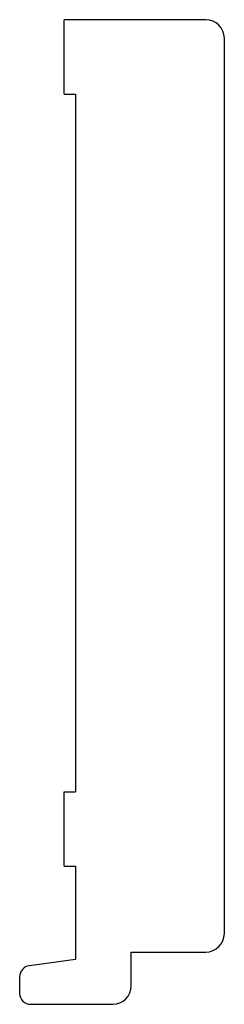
# Model space of a CAD drawing. Header units: millimetres. Extents: x 57 to 112, y 19 to 283.
import ezdxf

# ---------------------------------------------------------------- set-up
doc = ezdxf.new("R2010")
doc.units = ezdxf.units.MM

msp = doc.modelspace()

# ---------------------------------------------------------------- linework, layer by layer
at = {"color": 7, "linetype": 'Continuous', "lineweight": 25}
for p, q in [((69.27, 263.47), (69.27, 283.47)), ((107.27, 283.47), (69.27, 283.47)), ((112.27, 38.47), (112.27, 278.47)), ((69.27, 263.47), (72.27, 263.47)), ((72.27, 263.47), (72.27, 76.47)), ((69.27, 56.47), (69.27, 76.47)), ((69.27, 76.47), (72.27, 76.47)), ((69.27, 56.47), (72.27, 56.47)), ((72.27, 56.47), (72.27, 31.47)), ((87.27, 24.47), (87.27, 33.47)), ((87.27, 33.47), (107.27, 33.47)), ((72.27, 31.47), (59.88, 29.81)), ((57.27, 26.84), (57.27, 22.47)), ((60.27, 19.47), (82.27, 19.47))]:
    msp.add_line(p, q, dxfattribs=at)
for centre, radius, start, end in [((107.27, 278.47), 5, 0, 90), ((107.27, 38.47), 5, 270, 0), ((60.27, 26.84), 3, 97.5946, 180), ((82.27, 24.47), 5, 270, 0), ((60.27, 22.47), 3, 180, 270)]:
    msp.add_arc(centre, radius, start, end, dxfattribs=at)

doc.saveas('drawing.dxf')
